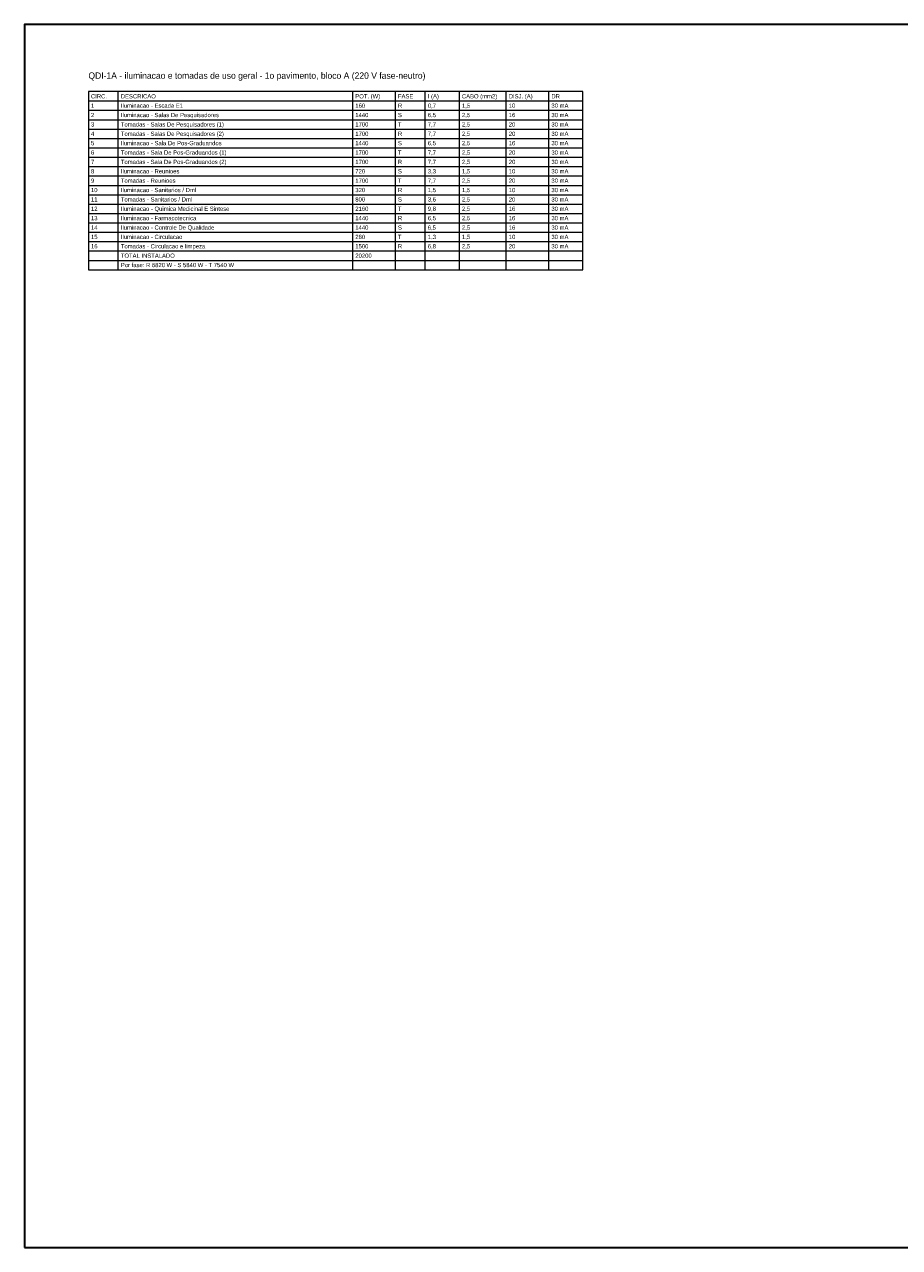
# Model space of a CAD drawing. Header units: metres. Extents: x -12 to 152, y -66 to 49.
# Tile 1 of 2: x -12 to 70, y -66 to 49. Entities that reach past the tile are written whole.
import ezdxf
from ezdxf.enums import TextEntityAlignment as Align

# ---------------------------------------------------------------- set-up
doc = ezdxf.new("R2010")
doc.units = ezdxf.units.M
doc.layers.add('COTA', color=8, linetype='Continuous', lineweight=13, true_color=0x6a6a6a)
doc.layers.add('FOLHA', color=7, linetype='Continuous', lineweight=35)
doc.layers.add('NOTA', color=7, linetype='Continuous', lineweight=18)

msp = doc.modelspace()

# ---------------------------------------------------------------- linework, layer by layer
at = {"layer": 'COTA'}
for p, q in [((-3.2, 25.78), (-3.2, 42.5)), ((18.8, 25.78), (18.8, 42.5)), ((22.8, 25.78), (22.8, 42.5)), ((25.6, 25.78), (25.6, 42.5)), ((28.8, 25.78), (28.8, 42.5)), ((33.2, 25.78), (33.2, 42.5)), ((37.2, 25.78), (37.2, 42.5)), ((-6, 41.62), (40.4, 41.62)), ((-6, 40.74), (40.4, 40.74)), ((-6, 39.86), (40.4, 39.86)), ((-6, 38.98), (40.4, 38.98)), ((-6, 38.1), (40.4, 38.1)), ((-6, 37.22), (40.4, 37.22)), ((-6, 36.34), (40.4, 36.34)), ((-6, 35.46), (40.4, 35.46)), ((-6, 34.58), (40.4, 34.58)), ((-6, 33.7), (40.4, 33.7)), ((-6, 32.82), (40.4, 32.82)), ((-6, 31.94), (40.4, 31.94)), ((-6, 31.06), (40.4, 31.06)), ((-6, 30.18), (40.4, 30.18)), ((-6, 29.3), (40.4, 29.3)), ((-6, 28.42), (40.4, 28.42)), ((-6, 27.54), (40.4, 27.54)), ((-6, 26.66), (40.4, 26.66)), ((-6, 25.78), (40.4, 25.78))]:
    msp.add_line(p, q, dxfattribs=at)
msp.add_lwpolyline([(-6, 25.78), (40.4, 25.78), (40.4, 42.5), (-6, 42.5)], close=True, dxfattribs=at)
at = {"layer": 'FOLHA'}
msp.add_lwpolyline([(-12, -66), (152.2, -66), (152.2, 48.8), (-12, 48.8)], close=True, dxfattribs=at)

# ---------------------------------------------------------------- texts
at = {"layer": 'NOTA'}
for s, height, p in [('QDI-1A - iluminacao e tomadas de uso geral - 1o pavimento, bloco A (220 V fase-neutro)', 0.6, (-6, 44)), ('CIRC.', 0.4, (-5.76, 42.06)), ('1', 0.4, (-5.76, 41.18)), ('DESCRICAO', 0.4, (-2.96, 42.06)), ('Iluminacao - Escada E1', 0.4, (-2.96, 41.18)), ('160', 0.4, (19.04, 41.18)), ('POT. (W)', 0.4, (19.04, 42.06)), ('FASE', 0.4, (23.04, 42.06)), ('R', 0.4, (23.04, 41.18)), ('0,7', 0.4, (25.84, 41.18)), ('I (A)', 0.4, (25.84, 42.06)), ('CABO (mm2)', 0.4, (29.04, 42.06)), ('1,5', 0.4, (29.04, 41.18)), ('10', 0.4, (33.44, 41.18)), ('DISJ. (A)', 0.4, (33.44, 42.06)), ('30 mA', 0.4, (37.44, 41.18)), ('DR', 0.4, (37.44, 42.06)), ('2', 0.4, (-5.76, 40.3)), ('Iluminacao - Salas De Pesquisadores', 0.4, (-2.96, 40.3)), ('1440', 0.4, (19.04, 40.3)), ('S', 0.4, (23.04, 40.3)), ('6,5', 0.4, (25.84, 40.3)), ('2,5', 0.4, (29.04, 40.3)), ('16', 0.4, (33.44, 40.3)), ('30 mA', 0.4, (37.44, 40.3)), ('3', 0.4, (-5.76, 39.42)), ('Tomadas - Salas De Pesquisadores (1)', 0.4, (-2.96, 39.42)), ('1700', 0.4, (19.04, 39.42)), ('T', 0.4, (23.04, 39.42)), ('7,7', 0.4, (25.84, 39.42)), ('2,5', 0.4, (29.04, 39.42)), ('20', 0.4, (33.44, 39.42)), ('30 mA', 0.4, (37.44, 39.42)), ('4', 0.4, (-5.76, 38.54)), ('Tomadas - Salas De Pesquisadores (2)', 0.4, (-2.96, 38.54)), ('Iluminacao - Sala De Pos-Graduandos', 0.4, (-2.96, 37.66)), ('1700', 0.4, (19.04, 38.54)), ('R', 0.4, (23.04, 38.54)), ('7,7', 0.4, (25.84, 38.54)), ('2,5', 0.4, (29.04, 38.54)), ('20', 0.4, (33.44, 38.54)), ('30 mA', 0.4, (37.44, 38.54)), ('5', 0.4, (-5.76, 37.66)), ('6', 0.4, (-5.76, 36.78)), ('Tomadas - Sala De Pos-Graduandos (1)', 0.4, (-2.96, 36.78)), ('1440', 0.4, (19.04, 37.66)), ('1700', 0.4, (19.04, 36.78)), ('T', 0.4, (23.04, 36.78)), ('S', 0.4, (23.04, 37.66)), ('6,5', 0.4, (25.84, 37.66)), ('7,7', 0.4, (25.84, 36.78)), ('2,5', 0.4, (29.04, 37.66)), ('2,5', 0.4, (29.04, 36.78)), ('20', 0.4, (33.44, 36.78)), ('16', 0.4, (33.44, 37.66)), ('30 mA', 0.4, (37.44, 37.66)), ('30 mA', 0.4, (37.44, 36.78)), ('7', 0.4, (-5.76, 35.9)), ('Tomadas - Sala De Pos-Graduandos (2)', 0.4, (-2.96, 35.9)), ('1700', 0.4, (19.04, 35.9)), ('R', 0.4, (23.04, 35.9)), ('7,7', 0.4, (25.84, 35.9)), ('2,5', 0.4, (29.04, 35.9)), ('20', 0.4, (33.44, 35.9)), ('30 mA', 0.4, (37.44, 35.9)), ('8', 0.4, (-5.76, 35.02)), ('Iluminacao - Reunioes', 0.4, (-2.96, 35.02)), ('720', 0.4, (19.04, 35.02)), ('S', 0.4, (23.04, 35.02)), ('3,3', 0.4, (25.84, 35.02)), ('1,5', 0.4, (29.04, 35.02)), ('10', 0.4, (33.44, 35.02)), ('30 mA', 0.4, (37.44, 35.02)), ('9', 0.4, (-5.76, 34.14)), ('10', 0.4, (-5.76, 33.26)), ('Tomadas - Reunioes', 0.4, (-2.96, 34.14)), ('Iluminacao - Sanitarios / Dml', 0.4, (-2.96, 33.26)), ('320', 0.4, (19.04, 33.26)), ('1700', 0.4, (19.04, 34.14)), ('T', 0.4, (23.04, 34.14)), ('R', 0.4, (23.04, 33.26)), ('7,7', 0.4, (25.84, 34.14)), ('1,5', 0.4, (25.84, 33.26)), ('2,5', 0.4, (29.04, 34.14)), ('1,5', 0.4, (29.04, 33.26)), ('20', 0.4, (33.44, 34.14)), ('10', 0.4, (33.44, 33.26)), ('30 mA', 0.4, (37.44, 34.14)), ('30 mA', 0.4, (37.44, 33.26)), ('11', 0.4, (-5.76, 32.38)), ('Tomadas - Sanitarios / Dml', 0.4, (-2.96, 32.38)), ('800', 0.4, (19.04, 32.38)), ('S', 0.4, (23.04, 32.38)), ('3,6', 0.4, (25.84, 32.38)), ('2,5', 0.4, (29.04, 32.38)), ('20', 0.4, (33.44, 32.38)), ('30 mA', 0.4, (37.44, 32.38)), ('12', 0.4, (-5.76, 31.5)), ('Iluminacao - Quimica Medicinal E Sintese', 0.4, (-2.96, 31.5)), ('2160', 0.4, (19.04, 31.5)), ('T', 0.4, (23.04, 31.5)), ('9,8', 0.4, (25.84, 31.5)), ('2,5', 0.4, (29.04, 31.5)), ('16', 0.4, (33.44, 31.5)), ('30 mA', 0.4, (37.44, 31.5)), ('13', 0.4, (-5.76, 30.62)), ('14', 0.4, (-5.76, 29.74)), ('Iluminacao - Farmacotecnica', 0.4, (-2.96, 30.62)), ('Iluminacao - Controle De Qualidade', 0.4, (-2.96, 29.74)), ('1440', 0.4, (19.04, 30.62)), ('1440', 0.4, (19.04, 29.74)), ('S', 0.4, (23.04, 29.74)), ('R', 0.4, (23.04, 30.62)), ('6,5', 0.4, (25.84, 30.62)), ('6,5', 0.4, (25.84, 29.74)), ('2,5', 0.4, (29.04, 30.62)), ('2,5', 0.4, (29.04, 29.74)), ('16', 0.4, (33.44, 30.62)), ('16', 0.4, (33.44, 29.74)), ('30 mA', 0.4, (37.44, 30.62)), ('30 mA', 0.4, (37.44, 29.74)), ('15', 0.4, (-5.76, 28.86)), ('Iluminacao - Circulacao', 0.4, (-2.96, 28.86)), ('280', 0.4, (19.04, 28.86)), ('T', 0.4, (23.04, 28.86)), ('1,3', 0.4, (25.84, 28.86)), ('1,5', 0.4, (29.04, 28.86)), ('10', 0.4, (33.44, 28.86)), ('30 mA', 0.4, (37.44, 28.86)), ('16', 0.4, (-5.76, 27.98)), ('Tomadas - Circulacao e limpeza', 0.4, (-2.96, 27.98)), ('1500', 0.4, (19.04, 27.98)), ('R', 0.4, (23.04, 27.98)), ('6,8', 0.4, (25.84, 27.98)), ('2,5', 0.4, (29.04, 27.98)), ('20', 0.4, (33.44, 27.98)), ('30 mA', 0.4, (37.44, 27.98)), ('TOTAL INSTALADO', 0.4, (-2.96, 27.1)), ('Por fase: R 6820 W - S 5840 W - T 7540 W', 0.4, (-2.96, 26.22)), ('20200', 0.4, (19.04, 27.1))]:
    msp.add_text(s, height=height, dxfattribs=at).set_placement(p, align=Align.MIDDLE_LEFT)

doc.saveas('drawing.dxf')
